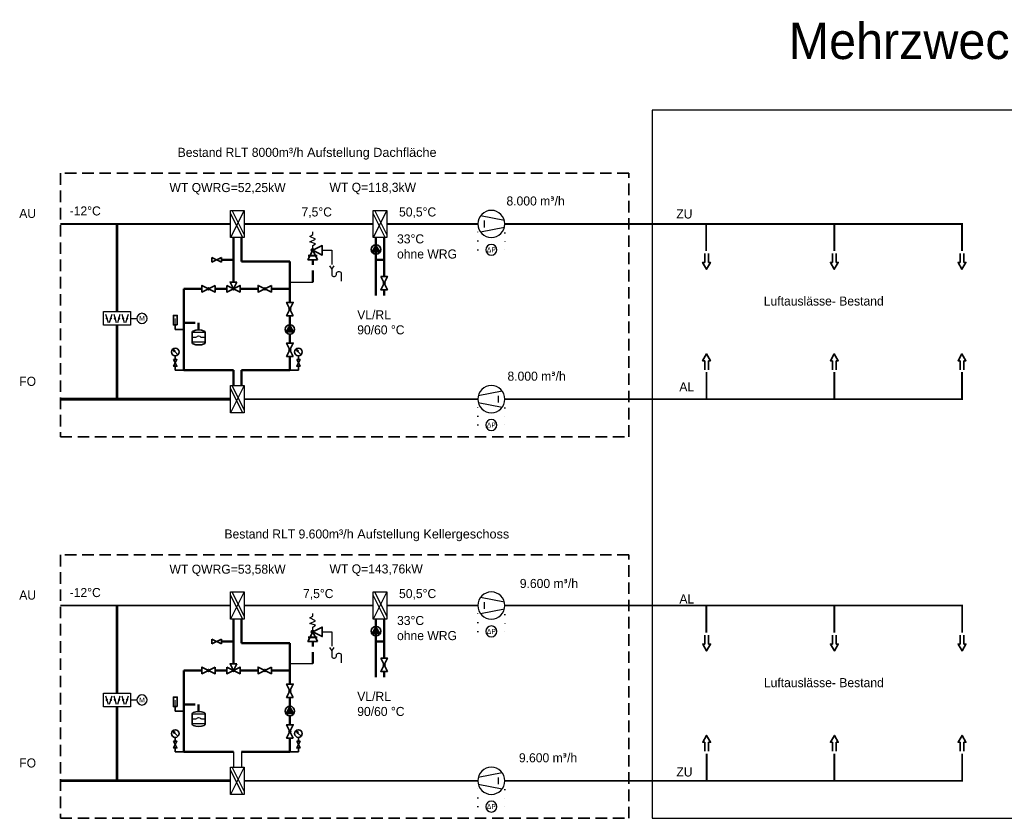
# Model space of a CAD drawing. Header units: millimetres. Extents: x 442 to 2976, y -308 to 276.
# Tile 3 of 5: x 1873 to 2416, y -268 to 173. Entities that reach past the tile are written whole.
import ezdxf
from ezdxf.enums import TextEntityAlignment as Align

# ---------------------------------------------------------------- set-up
doc = ezdxf.new("R2010")
doc.units = ezdxf.units.MM
for name, pattern in [('DASHED2', [9.525, 6.35, -3.175]), ('DOT2', [3.175, 0, -3.175]), ('HIDDEN', [9.525, 6.35, -3.175])]:
    doc.linetypes.add(name, pattern=pattern)
for name, color, linetype, lineweight in [('Pi_lü_ab_ka_00_gelb', 32, 'Continuous', 35), ('Pi_lü_au_ka_00_grün', 73, 'Continuous', 35), ('Pi_lü_Beschriftung', 43, 'Continuous', 25), ('Pi_lü_fo_ka_00_gelb', 32, 'Continuous', 35), ('Pi_lü_zu_ge_00_blau', 153, 'Continuous', 35), ('Pi_lü_zu_ka_00_rot', 232, 'Continuous', 35), ('PI_THHVE_Heinzungsventile', 45, 'Continuous', 35), ('PI_THRL_Heizungsleitung-Rücklauf', 140, 'DASHED2', 50), ('PI_THVL_Heizungsleitung-Vorlauf', 230, 'Continuous', 50)]:
    doc.layers.add(name, color=color, linetype=linetype, lineweight=lineweight)
doc.styles.add('Arial', font='arial.ttf', dxfattribs={"width": 0.95, "height": 1.8})
doc.styles.add('GREEKS', font='greekc.shx')

# ---------------------------------------------------------------- blocks, each defined once
blk = doc.blocks.new('Differenzdruck-Fühler-klein')
at = {"linetype": 'DOT2'}
for points in [[(-5, 0), (-5, -9.5), (-2, -9.5)], [(2, -9.5), (5, -9.5), (5, 0)]]:
    blk.add_lwpolyline(points, dxfattribs=at)
blk.add_circle((0, -9.5), 2)
at = {"color": 7, "lineweight": 25, "style": 'GREEKS'}
blk.add_attdef('ART', text='', height=1.8, dxfattribs=at).set_placement((0, -9.5), align=Align.MIDDLE_CENTER)
blk = doc.blocks.new('Ventilator-Radial')
at = {"color": 7, "lineweight": 25}
for p, q in [((0.96, 2.94), (9.85, 1.23)), ((2.5, 1.25), (2.5, -1.25)), ((9.85, -1.23), (0.96, -2.94))]:
    blk.add_line(p, q, dxfattribs=at)
blk.add_circle((5, 0), 5)
blk = doc.blocks.new('wrg-Luft-Wasser')
at = {"color": 7, "lineweight": 25}
for p, q in [((0, 5), (5, -5)), ((0, -3.88), (4.44, 5)), ((0.56, -5), (5, 3.88))]:
    blk.add_line(p, q, dxfattribs=at)
blk.add_lwpolyline([(0, -5), (5, -5), (5, 5), (0, 5)], close=True)
blk = doc.blocks.new('Dreiwegeventil')
at = {"lineweight": 18}
h = blk.add_hatch(color=7, dxfattribs=at)
edge = h.paths.add_edge_path()
edge.add_arc((3.5, 0), 0.5, 0, 360)
for points in [[(0, -1.75), (0, 1.75), (7, -1.75), (7, 1.75)], [(5.25, -3.5), (3.5, 0), (1.75, -3.5)]]:
    blk.add_lwpolyline(points, close=True)
blk.add_circle((3.5, 0), 0.5)
blk = doc.blocks.new('Jalousieklappe')
at = {"lineweight": 18}
h = blk.add_hatch(color=7, dxfattribs=at)
edge = h.paths.add_edge_path()
edge.add_arc((2.5, 3.75), 0.25, 0, 360)
edge = h.paths.add_edge_path()
edge.add_arc((2.5, 2.25), 0.25, 0, 360)
edge = h.paths.add_edge_path()
edge.add_arc((2.5, 0.75), 0.25, 0, 360)
edge = h.paths.add_edge_path()
edge.add_arc((2.5, -0.75), 0.25, 0, 360)
edge = h.paths.add_edge_path()
edge.add_arc((2.5, -2.25), 0.25, 0, 360)
edge = h.paths.add_edge_path()
edge.add_arc((2.5, -3.75), 0.25, 0, 360)
at = {"color": 7, "lineweight": 25}
for p, q in [((1, 4.2), (4, 3.3)), ((4, 2.7), (1, 1.8)), ((1, 1.2), (4, 0.3)), ((4, -0.3), (1, -1.2)), ((1, -1.8), (4, -2.7)), ((4, -3.3), (1, -4.2))]:
    blk.add_line(p, q, dxfattribs=at)
blk.add_lwpolyline([(5, -5), (5, 5), (0, 5), (0, -5)], close=True)
at = {"color": 7, "lineweight": 18}
for centre in [(2.5, 3.75), (2.5, 2.25), (2.5, 0.75), (2.5, -0.75), (2.5, -2.25), (2.5, -3.75)]:
    blk.add_circle(centre, 0.25, dxfattribs=at)
blk = doc.blocks.new('Antrieb-durch-Motor')
blk.add_line((0, 0), (0, 2.33))
blk.add_circle((0, 4.2), 1.87)
at = {"color": 43, "lineweight": 25, "style": 'Arial', "width": 0.95}
blk.add_attdef('ART', text='', height=1.8, dxfattribs=at).set_placement((0, 4.2), align=Align.MIDDLE_CENTER)
blk = doc.blocks.new('Pumpe')
at = {"lineweight": 25}
blk.add_hatch(color=7, dxfattribs=at).paths.add_polyline_path([(0, 5), (-2.17, 1.25), (2.17, 1.25)])
at = {"color": 7, "lineweight": 25}
for p, q in [((0, 5), (-2.17, 1.25)), ((-2.17, 1.25), (2.17, 1.25)), ((2.17, 1.25), (0, 5))]:
    blk.add_line(p, q, dxfattribs=at)
blk.add_circle((0, 2.5), 2.5)
blk = doc.blocks.new('Regelventil')
at = {"lineweight": 13}
h = blk.add_hatch(color=7, dxfattribs=at)
edge = h.paths.add_edge_path()
edge.add_arc((3.5, 0), 0.5, 0, 360)
blk.add_lwpolyline([(7, -1.75), (7, 1.75), (0, -1.75), (0, 1.75)], close=True)
blk.add_circle((3.5, 0), 0.5)
blk = doc.blocks.new('MAG')
blk.add_lwpolyline([(-4.1, -10.24, 0.195271), (4.1, -10.24, 0.333666), (4.85, -9.24), (4.85, -1.79, 0.333666), (4.1, -0.8, 0.194517), (-4.1, -0.8, 0.336021), (-4.86, -1.8), (-4.86, -9.24, 0.336021)], format="xyb", close=True)
at = {"color": 7, "lineweight": 25}
for points in [[(-4.67, -1.89), (4.66, -1.89)], [(-4.67, -5.5), (-2.3, -5.5)], [(2.3, -5.5), (4.66, -5.5)], [(-4.67, -9.1), (4.66, -9.1)]]:
    blk.add_lwpolyline(points, dxfattribs=at)
for centre, start_param, end_param in [((-2.3, -4.94), 1.570796, 3.141593), ((0, -4.94), 3.141593, 6.283185), ((2.3, -4.94), 0, 1.570796)]:
    blk.add_ellipse(centre, major_axis=(-1.15, 0), ratio=0.482299, start_param=start_param, end_param=end_param, dxfattribs=at)
blk = doc.blocks.new('Manometer-rechts')
at = {"color": 7, "lineweight": 25}
for p, q in [((-4.5, 10.07), (-3.09, 10.91)), ((-3.09, 10.91), (-3.93, 9.5)), ((-5.91, 8.09), (-4.22, 9.78)), ((-4.5, 10.07), (-3.93, 9.5))]:
    blk.add_line(p, q, dxfattribs=at)
blk.add_line((-4.5, 5.5), (-4.5, 7.5))
blk.add_lwpolyline([(-3.62, 5.5), (-5.38, 5.5), (-3.62, 2), (-5.38, 2)], close=True)
blk.add_lwpolyline([(-4.5, 2), (-4.5, 0), (0, 0)])
blk.add_circle((-4.5, 9.5), 2)
at = {"color": 7, "lineweight": 18}
blk.add_solid([(-4.5, 10.07), (-3.93, 9.5), (-3.09, 10.91)], dxfattribs=at)
blk = doc.blocks.new('Manometer-links')
at = {"color": 7, "lineweight": 25}
for p, q in [((4.5, 10.07), (5.91, 10.91)), ((5.91, 10.91), (5.07, 9.5)), ((3.09, 8.09), (4.78, 9.78)), ((4.5, 10.07), (5.07, 9.5))]:
    blk.add_line(p, q, dxfattribs=at)
blk.add_line((4.5, 5.5), (4.5, 7.5))
blk.add_lwpolyline([(5.38, 5.5), (3.62, 5.5), (5.38, 2), (3.62, 2)], close=True)
blk.add_lwpolyline([(4.5, 2), (4.5, 0), (0, 0)])
blk.add_circle((4.5, 9.5), 2)
at = {"color": 7, "lineweight": 18}
blk.add_solid([(4.5, 10.07), (5.07, 9.5), (5.91, 10.91)], dxfattribs=at)
blk = doc.blocks.new('Absperrarmatur')
for p, q in [((0, 1.75), (7, -1.75)), ((0, -1.75), (0, 1.75)), ((7, 1.75), (0, -1.75)), ((7, -1.75), (7, 1.75))]:
    blk.add_line(p, q)
blk = doc.blocks.new('Sicherheitsventil-federbelastet-eckform')
at = {"lineweight": 25}
h = blk.add_hatch(color=7, dxfattribs=at)
edge = h.paths.add_edge_path()
edge.add_arc((0, 3.5), 0.5, 0, 360)
at = {"color": 7, "lineweight": 25}
for points in [[(0, 3.9), (0, 5.25), (1.01, 5.92), (-1.01, 6.6), (1.01, 7.61), (-1.01, 8.62), (0, 9.29), (0, 10.3)], [(3.5, 3.5), (7, 3.5), (7, -1.75)], [(7, -3.5), (7.88, -2.19)]]:
    blk.add_lwpolyline(points, dxfattribs=at)
for points in [[(0, 3.5), (3.5, 5.25), (3.5, 1.75)], [(1.75, 0), (0, 3.5), (-1.75, 0)]]:
    blk.add_lwpolyline(points, close=True)
at = {"color": 7, "lineweight": 25, "const_width": 0.7}
blk.add_lwpolyline([(-1.75, 1.5), (1.75, 1.5)], dxfattribs=at)
at = {"color": 7, "lineweight": 25}
blk.add_lwpolyline([(6.13, -2.19), (7, -3.5), (7, -5.42, 0.414214), (7.7, -6.12), (8.05, -6.12, 0.414214), (8.75, -5.42), (8.75, -5.07, -0.414214), (9.45, -4.37), (9.8, -4.37, -0.414214), (10.5, -5.07), (10.5, -7.87)], format="xyb", dxfattribs=at)
blk.add_circle((0, 3.5), 0.5)
blk = doc.blocks.new('Thermometer')
at = {"color": 7, "lineweight": 18}
blk.add_line((4.46555, 2.33275), (4.46555, 5.66525), dxfattribs=at)
blk.add_lwpolyline([(3.4658, 2.33275), (3.4658, 7.3315), (5.4653, 7.3315), (5.4653, 2.33275)], close=True)
blk.add_lwpolyline([(4.46555, 2.33275), (4.46555, 0), (0, 0)])

msp = doc.modelspace()

# ---------------------------------------------------------------- linework, layer by layer
for p, q in [((2021.78, 28.03), (2034.38, 28.03)), ((2021.78, -182.59), (2034.38, -182.59))]:
    msp.add_line(p, q)
msp.add_lwpolyline([(2623.62, 122.84), (2221.73, 122.84), (2221.73, -267.96), (2623.62, -267.96)], close=True)
at = {"layer": 'Pi_lü_ab_ka_00_gelb', "color": 253, "const_width": 1}
for points in [[(1895.2, 60.07), (1989.11, 60.07)], [(1996.61, 60.07), (2067.8, 60.07)], [(2075.3, 60.07), (2125.46, 60.07)], [(1895.2, -150.55), (1989.11, -150.55)], [(1996.61, -150.55), (2067.8, -150.55)], [(2075.3, -150.55), (2125.46, -150.55)]]:
    msp.add_lwpolyline(points, dxfattribs=at)
at = {"layer": 'Pi_lü_au_ka_00_grün', "color": 253, "const_width": 1.5}
for points in [[(1926.39, 11.72), (1926.39, 60.07)], [(1926.39, -36.63), (1926.39, 4.22)], [(1895.2, -36.63), (1926.39, -36.63)], [(1926.39, -36.63), (1989.11, -36.63)], [(1926.39, -247.24), (1926.39, -206.4)], [(1895.2, -247.24), (1926.39, -247.24)], [(1926.39, -247.24), (1989.11, -247.24)]]:
    msp.add_lwpolyline(points, dxfattribs=at)
at = {"layer": 'Pi_lü_Beschriftung', "color": 253}
for p, q in [((1990.61, -231.18), (1990.61, -239.74)), ((1995.11, -231.18), (1995.11, -239.74))]:
    msp.add_line(p, q, dxfattribs=at)
for points, const_width in [([(1926.39, -198.9), (1926.39, -150.55)], 1.5), ([(2125.46, -247.24), (1996.61, -247.24)], 1)]:
    msp.add_lwpolyline(points, dxfattribs=dict(at, const_width=const_width))
at = {"layer": 'Pi_lü_fo_ka_00_gelb', "color": 253}
for p, q in [((2250.73, 43.82), (2250.73, 38.82)), ((2252.73, 38.82), (2252.73, 43.82)), ((2321.2, 43.82), (2321.2, 38.82)), ((2323.2, 38.82), (2323.2, 43.82)), ((2391.67, 43.82), (2391.67, 38.82)), ((2393.67, 38.82), (2393.67, 43.82)), ((2250.77, -166.8), (2250.77, -171.8)), ((2252.77, -171.8), (2252.77, -166.8)), ((2321.24, -166.8), (2321.24, -171.8)), ((2323.24, -171.8), (2323.24, -166.8)), ((2391.72, -166.8), (2391.72, -171.8)), ((2393.72, -171.8), (2393.72, -166.8))]:
    msp.add_line(p, q, dxfattribs=at)
at = {"layer": 'Pi_lü_fo_ka_00_gelb', "color": 253, "const_width": 1}
for points in [[(2140.46, 60.07), (2392.67, 60.07), (2392.67, 45.07)], [(2251.55, 60.07), (2251.55, 45.07)], [(2322.2, 60.07), (2322.2, 45.07)], [(2140.46, -150.55), (2392.72, -150.55), (2392.72, -165.55)], [(2251.59, -150.55), (2251.59, -165.55)], [(2322.24, -150.55), (2322.24, -165.55)]]:
    msp.add_lwpolyline(points, dxfattribs=at)
at = {"layer": 'Pi_lü_fo_ka_00_gelb', "color": 253}
for points in [[(2252.73, 38.82), (2253.89, 38.82), (2251.73, 35.07), (2249.56, 38.82), (2250.73, 38.82)], [(2323.2, 38.82), (2324.36, 38.82), (2322.2, 35.07), (2320.03, 38.82), (2321.2, 38.82)], [(2393.67, 38.82), (2394.84, 38.82), (2392.67, 35.07), (2390.51, 38.82), (2391.67, 38.82)], [(2252.77, -171.8), (2253.93, -171.8), (2251.77, -175.55), (2249.6, -171.8), (2250.77, -171.8)], [(2323.24, -171.8), (2324.41, -171.8), (2322.24, -175.55), (2320.08, -171.8), (2321.24, -171.8)], [(2393.72, -171.8), (2394.88, -171.8), (2392.72, -175.55), (2390.55, -171.8), (2391.72, -171.8)]]:
    msp.add_lwpolyline(points, dxfattribs=at)
at = {"layer": 'Pi_lü_zu_ge_00_blau', "color": 253, "linetype": 'HIDDEN'}
for points in [[(2208.82, 88.03), (1895.2, 88.03), (1895.2, -57.34), (2208.82, -57.34)], [(2208.82, -122.59), (1895.2, -122.59), (1895.2, -267.96), (2208.82, -267.96)]]:
    msp.add_lwpolyline(points, close=True, dxfattribs=at)
at = {"layer": 'Pi_lü_zu_ka_00_rot', "color": 253}
for p, q in [((2250.73, -15.38), (2250.73, -20.38)), ((2252.73, -20.38), (2252.73, -15.38)), ((2321.2, -15.38), (2321.2, -20.38)), ((2323.2, -20.38), (2323.2, -15.38)), ((2391.67, -15.38), (2391.67, -20.38)), ((2393.67, -20.38), (2393.67, -15.38)), ((2250.77, -225.99), (2250.77, -230.99)), ((2252.77, -230.99), (2252.77, -225.99)), ((2321.24, -225.99), (2321.24, -230.99)), ((2323.24, -230.99), (2323.24, -225.99)), ((2391.72, -225.99), (2391.72, -230.99)), ((2393.72, -230.99), (2393.72, -225.99))]:
    msp.add_line(p, q, dxfattribs=at)
for points in [[(2250.73, -15.38), (2249.56, -15.38), (2251.73, -11.63), (2253.89, -15.38), (2252.73, -15.38)], [(2321.2, -15.38), (2320.03, -15.38), (2322.2, -11.63), (2324.36, -15.38), (2323.2, -15.38)], [(2391.67, -15.38), (2390.51, -15.38), (2392.67, -11.63), (2394.84, -15.38), (2393.67, -15.38)], [(2250.77, -225.99), (2249.6, -225.99), (2251.77, -222.24), (2253.93, -225.99), (2252.77, -225.99)], [(2321.24, -225.99), (2320.08, -225.99), (2322.24, -222.24), (2324.41, -225.99), (2323.24, -225.99)], [(2391.72, -225.99), (2390.55, -225.99), (2392.72, -222.24), (2394.88, -225.99), (2393.72, -225.99)]]:
    msp.add_lwpolyline(points, dxfattribs=at)
at = {"layer": 'Pi_lü_zu_ka_00_rot', "color": 253, "const_width": 1}
for points in [[(2392.67, -21.63), (2392.67, -36.63), (2251.73, -36.63), (2251.73, -21.63)], [(2322.2, -21.63), (2322.2, -36.63)], [(2125.46, -36.63), (1996.61, -36.63)], [(2269.12, -36.63), (2140.46, -36.63)], [(2392.72, -232.24), (2392.72, -247.24), (2251.77, -247.24), (2251.77, -232.24)], [(2322.24, -232.24), (2322.24, -247.24)], [(2269.16, -247.24), (2140.46, -247.24)]]:
    msp.add_lwpolyline(points, dxfattribs=at)
at = {"layer": 'PI_THRL_Heizungsleitung-Rücklauf', "color": 253}
for p, q in [((1990.61, 40.27), (1983.97, 40.27)), ((2034.38, 28.03), (2034.38, 40.31)), ((2069.3, 40.27), (2073.8, 40.27)), ((2073.8, 23.73), (2073.8, 20.58)), ((1963.26, 5.47), (1971.46, 5.47)), ((1990.61, -170.35), (1983.97, -170.35)), ((2034.38, -182.59), (2034.38, -170.31)), ((2069.3, -170.35), (2073.8, -170.35)), ((2073.8, -186.89), (2073.8, -190.04)), ((1963.26, -205.15), (1971.46, -205.15))]:
    msp.add_line(p, q, dxfattribs=at)
at = {"layer": 'PI_THRL_Heizungsleitung-Rücklauf', "color": 253, "ltscale": 25}
for p, q in [((1971.46, 1.58), (1971.46, 5.45)), ((1971.46, -209.04), (1971.46, -205.16))]:
    msp.add_line(p, q, dxfattribs=at)
at = {"layer": 'PI_THVL_Heizungsleitung-Vorlauf', "color": 253}
for p, q in [((1990.61, 52.57), (1990.61, 27.98)), ((1995.11, 52.57), (1995.11, 39.3)), ((2069.3, 52.57), (2069.3, 20.58)), ((2073.8, 52.57), (2073.8, 31.08)), ((2021.78, 39.3), (1995.11, 39.3)), ((2021.78, 39.3), (2021.78, 16.76)), ((1963.26, 24.3), (1963.26, -20.56)), ((1973.26, 24.3), (1963.26, 24.3)), ((1986.93, 24.3), (1980.61, 24.3)), ((1994.28, 24.3), (2004.43, 24.3)), ((2011.64, 24.3), (2021.78, 24.3)), ((2021.78, 9.41), (2021.78, 4.49)), ((2021.78, -0.76), (2021.78, -5.67)), ((2021.78, -13.02), (2021.78, -20.56)), ((1963.26, -20.56), (1990.61, -20.56)), ((1990.61, -20.56), (1990.61, -29.13)), ((1995.11, -20.56), (1995.11, -29.13)), ((1995.11, -20.56), (2021.78, -20.56)), ((1990.61, -158.05), (1990.61, -182.64)), ((1995.11, -158.05), (1995.11, -171.32)), ((2069.3, -158.05), (2069.3, -190.04)), ((2073.8, -158.05), (2073.8, -179.53)), ((2021.78, -171.32), (1995.11, -171.32)), ((2021.78, -171.32), (2021.78, -193.86)), ((1963.26, -186.32), (1963.26, -231.18)), ((1973.26, -186.32), (1963.26, -186.32)), ((1986.93, -186.32), (1980.61, -186.32)), ((1994.28, -186.32), (2004.43, -186.32)), ((2011.64, -186.32), (2021.78, -186.32)), ((2021.78, -201.21), (2021.78, -206.12)), ((2021.78, -211.38), (2021.78, -216.29)), ((2021.78, -223.64), (2021.78, -231.18)), ((1963.26, -231.18), (1990.61, -231.18)), ((1995.11, -231.18), (2021.78, -231.18))]:
    msp.add_line(p, q, dxfattribs=at)

# ---------------------------------------------------------------- block references
at = {"layer": 'Pi_lü_Beschriftung', "color": 253, "xscale": -1.5, "yscale": 1.5, "zscale": 1.5}
for name, p in [('wrg-Luft-Wasser', (1996.61, 60.07)), ('wrg-Luft-Wasser', (2075.3, 60.07)), ('wrg-Luft-Wasser', (1996.61, -36.63)), ('Ventilator-Radial', (2140.46, -36.63)), ('wrg-Luft-Wasser', (1996.61, -150.55)), ('wrg-Luft-Wasser', (2075.3, -150.55)), ('wrg-Luft-Wasser', (1996.61, -247.24)), ('Ventilator-Radial', (2140.46, -247.24))]:
    msp.add_blockref(name, p, dxfattribs=at)
for name, p, rotation in [('Ventilator-Radial', (2125.46, 60.07), 180), ('Jalousieklappe', (1926.39, 11.72), 90), ('Ventilator-Radial', (2125.46, -150.55), 180), ('Jalousieklappe', (1926.39, -198.9), 90)]:
    msp.add_blockref(name, p, dxfattribs=dict(at, rotation=rotation))
at = {"layer": 'Pi_lü_Beschriftung', "color": 253}
ref = msp.add_blockref('Differenzdruck-Fühler-klein', (2132.96, 60.07), dxfattribs=dict(at, xscale=-1.5, yscale=1.5, zscale=1.5))
ref.add_attrib('ART', 'DR', dxfattribs={"layer": '0', "color": 7, "lineweight": 25, "height": 2.7, "style": 'GREEKS'}).set_placement((2132.96, 45.82), align=Align.MIDDLE_CENTER)
ref = msp.add_blockref('Antrieb-durch-Motor', (1933.89, 7.97), dxfattribs=dict(at, xscale=-1.5, yscale=1.5, zscale=1.5, rotation=270))
ref.add_attrib('ART', 'M', dxfattribs={"layer": '0', "color": 43, "lineweight": 25, "height": 2.7, "style": 'Arial', "width": 0.95}).set_placement((1940.19, 7.97), align=Align.MIDDLE_CENTER)
ref = msp.add_blockref('Differenzdruck-Fühler-klein', (2132.96, -36.63), dxfattribs=dict(at, xscale=-1.5, yscale=1.5, zscale=1.5))
ref.add_attrib('ART', 'DR', dxfattribs={"layer": '0', "color": 7, "lineweight": 25, "height": 2.7, "style": 'GREEKS'}).set_placement((2132.96, -50.88), align=Align.MIDDLE_CENTER)
ref = msp.add_blockref('Differenzdruck-Fühler-klein', (2132.96, -150.55), dxfattribs=dict(at, xscale=-1.5, yscale=1.5, zscale=1.5))
ref.add_attrib('ART', 'DR', dxfattribs={"layer": '0', "color": 7, "lineweight": 25, "height": 2.7, "style": 'GREEKS'}).set_placement((2132.96, -164.8), align=Align.MIDDLE_CENTER)
ref = msp.add_blockref('Antrieb-durch-Motor', (1933.89, -202.65), dxfattribs=dict(at, xscale=-1.5, yscale=1.5, zscale=1.5, rotation=270))
ref.add_attrib('ART', 'M', dxfattribs={"layer": '0', "color": 43, "lineweight": 25, "height": 2.7, "style": 'Arial', "width": 0.95}).set_placement((1940.19, -202.65), align=Align.MIDDLE_CENTER)
ref = msp.add_blockref('Differenzdruck-Fühler-klein', (2132.96, -247.24), dxfattribs=dict(at, xscale=-1.5, yscale=1.5, zscale=1.5))
ref.add_attrib('ART', 'DR', dxfattribs={"layer": '0', "color": 7, "lineweight": 25, "height": 2.7, "style": 'GREEKS'}).set_placement((2132.96, -261.49), align=Align.MIDDLE_CENTER)
at = {"layer": 'PI_THHVE_Heinzungsventile', "color": 253}
for name, p, xscale, yscale, zscale in [('Sicherheitsventil-federbelastet-eckform', (2034.38, 40.31), 1.5, 1.5, 1.5), ('Pumpe', (2069.3, 43.33), 1.05, 1.05, 1.05), ('Absperrarmatur', (1983.97, 40.27), -0.75, 0.75, 0.75), ('Thermometer', (1963.26, 1.87), -1.05, 1.05, 1.05), ('MAG', (1971.46, 1.58), -0.75, 0.75, 0.75), ('Pumpe', (2021.78, -0.76), 1.05, 1.05, 1.05), ('Manometer-links', (1963.26, -20.56), -1.05, 1.05, 1.05), ('Manometer-rechts', (2021.78, -20.56), -1.05, 1.05, 1.05), ('Sicherheitsventil-federbelastet-eckform', (2034.38, -170.31), 1.5, 1.5, 1.5), ('Pumpe', (2069.3, -167.29), 1.05, 1.05, 1.05), ('Absperrarmatur', (1983.97, -170.35), -0.75, 0.75, 0.75), ('Thermometer', (1963.26, -208.75), -1.05, 1.05, 1.05), ('Pumpe', (2021.78, -211.38), 1.05, 1.05, 1.05), ('MAG', (1971.46, -209.04), -0.75, 0.75, 0.75), ('Manometer-links', (1963.26, -231.18), -1.05, 1.05, 1.05), ('Manometer-rechts', (2021.78, -231.18), -1.05, 1.05, 1.05)]:
    msp.add_blockref(name, p, dxfattribs=dict(at, xscale=xscale, yscale=yscale, zscale=zscale))
at = {"layer": 'PI_THHVE_Heinzungsventile', "color": 253, "xscale": -1.05, "yscale": 1.05, "zscale": 1.05}
for name, p, rotation in [('Dreiwegeventil', (1986.93, 24.3), 180), ('Regelventil', (2073.8, 23.73), 270), ('Regelventil', (1973.26, 24.3), 180), ('Regelventil', (2004.28, 24.3), 180), ('Regelventil', (2021.78, 16.76), 90), ('Regelventil', (2021.78, -5.67), 90), ('Regelventil', (1973.26, -186.32), 180), ('Dreiwegeventil', (1986.93, -186.32), 180), ('Regelventil', (2004.28, -186.32), 180), ('Regelventil', (2073.8, -186.89), 270), ('Regelventil', (2021.78, -193.86), 90), ('Regelventil', (2021.78, -216.29), 90)]:
    msp.add_blockref(name, p, dxfattribs=dict(at, rotation=rotation))

# ---------------------------------------------------------------- texts
at = {"insert": (2297.07, 171.1), "char_height": 20, "attachment_point": 1}
msp.add_mtext_dynamic_manual_height_columns('Mehrzweckhalle ', width=99.6259, gutter_width=12.5, heights=[0], dxfattribs=at)
at = {"layer": 'Pi_lü_Beschriftung', "color": 253, "char_height": 5}
for s, width, gutter_width, heights, insert, attachment_point in [('Bestand RLT 8000m{\\fArial|b0|i0|c0|p34;³/h Aufstellung Dachfläche}', 189.1167, 9, [0], (1959.89, 102.1), 1), ('WT QWRG=52,25kW', 189.1167, 0, [34.27], (1955.36, 82.67), 1), ('WT Q=118,3kW', 189.1167, 0, [34.27], (2043.65, 82.8), 1), ('8.000 m{\\fISOCPEUR|b0|i0|c0|p34;³}/h', 48.7982, 9, [0], (2173.45, 75.27), 3), ('AU', 24.8264, 9, [0], (1881.74, 68.4), 3), ('-12°C', 189.1167, 0, [34.27], (1900.27, 69.77), 1), ('7,5°C', 189.1167, 0, [34.27], (2028.21, 69.21), 1), ('50,5°C', 189.1167, 0, [34.27], (2082.03, 69.21), 1), ('33°C \\Pohne WRG', 189.1167, 0, [34.27], (2080.93, 54.34), 1), ('VL/RL\\P90/60 °C', 189.1167, 0, [34.27], (2058.96, 12.47), 1), ('8.000 m{\\fISOCPEUR|b0|i0|c0|p34;³}/h', 48.7982, 9, [0], (2174.01, -21.43), 3), ('FO', 24.8264, 9, [0], (1881.74, -24.28), 3), ('Bestand RLT 9.600m{\\fArial|b0|i0|c0|p34;³/h Aufstellung Kellergeschoss}', 189.1167, 9, [0], (1985.7, -108.52), 1), ('WT QWRG=53,58kW', 189.1167, 0, [34.27], (1955.36, -127.95), 1), ('WT Q=143,76kW', 189.1167, 0, [34.27], (2043.65, -127.82), 1), ('9.600 m{\\fISOCPEUR|b0|i0|c0|p34;³}/h', 48.7982, 9, [0], (2180.81, -135.84), 3), ('-12°C', 189.1167, 0, [34.27], (1900.27, -140.85), 1), ('7,5°C', 189.1167, 0, [34.27], (2029.05, -141.41), 1), ('50,5°C', 189.1167, 0, [34.27], (2082.03, -141.41), 1), ('AU', 24.8264, 9, [0], (1881.74, -142.22), 3), ('33°C \\Pohne WRG', 189.1167, 0, [34.27], (2080.93, -156.28), 1), ('VL/RL\\P90/60 °C', 189.1167, 0, [34.27], (2058.96, -198.15), 1), ('9.600 m{\\fISOCPEUR|b0|i0|c0|p34;³}/h', 48.7982, 9, [0], (2180.32, -232.05), 3), ('FO', 24.8264, 9, [0], (1881.74, -234.9), 3)]:
    msp.add_mtext_dynamic_manual_height_columns(s, width=width, gutter_width=gutter_width, heights=heights, dxfattribs=dict(at, insert=insert, attachment_point=attachment_point))
at = {"layer": 'Pi_lü_Beschriftung', "char_height": 5, "attachment_point": 1}
for s, width, heights, insert in [('ZU', 24.8264, [0], (2235.03, 68.11)), ('Luftauslässe- Bestand', 189.1167, [6.56], (2283.31, 20.04)), ('AL', 24.8264, [0], (2236.7, -27.29)), ('AL', 24.8264, [0], (2236.74, -144.4)), ('Luftauslässe- Bestand', 189.1167, [6.56], (2283.36, -190.58)), ('ZU', 24.8264, [0], (2235.07, -239.87))]:
    msp.add_mtext_dynamic_manual_height_columns(s, width=width, gutter_width=9, heights=heights, dxfattribs=dict(at, insert=insert))

doc.saveas('drawing.dxf')
